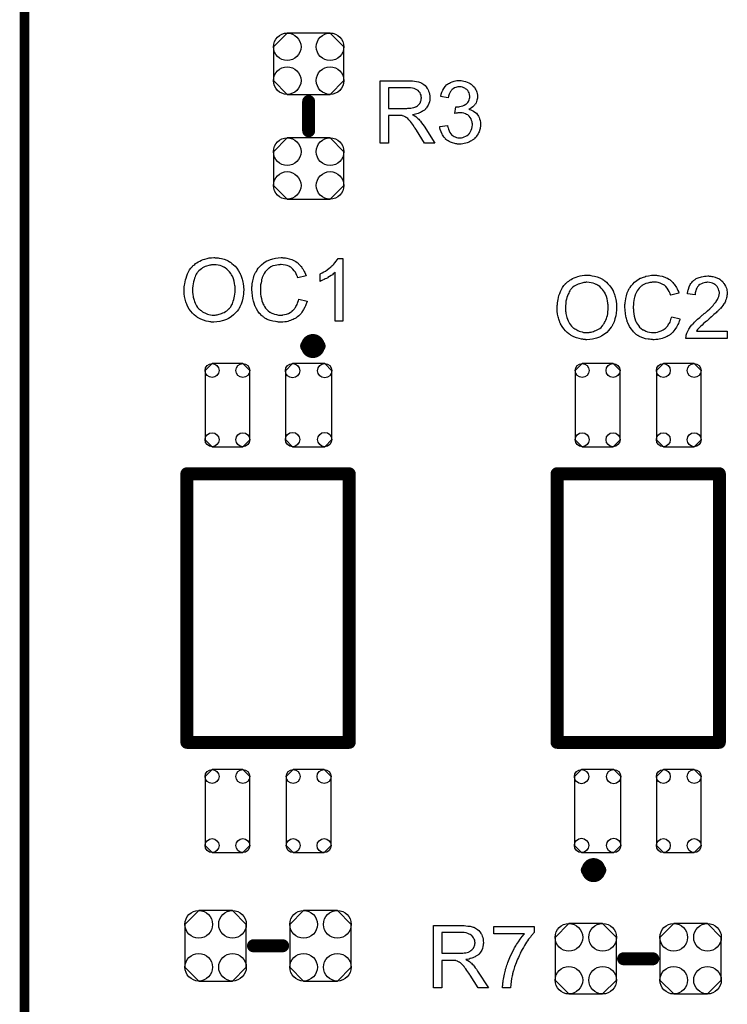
# Model space of a CAD drawing. Extents: x -0.07 to 0.95, y -0.15 to 2.1.
# Tile 9 of 11: x -0.05 to 0.38, y 0.96 to 1.56. Entities that reach past the tile are written whole.
import ezdxf

# ---------------------------------------------------------------- set-up
doc = ezdxf.new("R2010")
doc.units = 0
doc.layers.get('0').update_dxf_attribs({"linetype": 'CONTINUOUS'})
for name, color, linetype in [('gko', 6, 'CONTINUOUS'), ('gto', 2, 'CONTINUOUS'), ('gts', 1, 'CONTINUOUS')]:
    doc.layers.add(name, color=color, linetype=linetype)

# ---------------------------------------------------------------- blocks, each defined once
blk = doc.blocks.new('D79')
at = {"const_width": 0.00395}
blk.add_lwpolyline([(-0.001975, 0, 1), (0.001975, 0, 1)], format="xyb", close=True, dxfattribs=at)
blk = doc.blocks.new('D13')
at = {"const_width": 0.004}
blk.add_lwpolyline([(-0.002, 0, 1), (0.002, 0, 1)], format="xyb", close=True, dxfattribs=at)
blk = doc.blocks.new('D82')
blk.add_lwpolyline([(-0.0189, 0.0132), (-0.0189, -0.0132), (-0.0104, -0.0217), (0.0104, -0.0217), (0.0189, -0.0132), (0.0189, 0.0132), (0.0104, 0.0217), (-0.0104, 0.0217)], close=True)
for centre in [(-0.0104, 0.0132), (0.0104, 0.0132), (-0.0104, -0.0132), (0.0104, -0.0132)]:
    blk.add_circle(centre, 0.0085)
blk = doc.blocks.new('D84')
blk.add_lwpolyline([(-0.0132, -0.0189), (0.0132, -0.0189), (0.0217, -0.0104), (0.0217, 0.0104), (0.0132, 0.0189), (-0.0132, 0.0189), (-0.0217, 0.0104), (-0.0217, -0.0104)], close=True)
for centre in [(-0.0132, 0.0104), (0.0132, 0.0104), (-0.0132, -0.0104), (0.0132, -0.0104)]:
    blk.add_circle(centre, 0.0085)
blk = doc.blocks.new('D87')
blk.add_lwpolyline([(0.0138, -0.0213), (0.0138, 0.0213), (0.0095, 0.0256), (-0.0095, 0.0256), (-0.0138, 0.0213), (-0.0138, -0.0213), (-0.0095, -0.0256), (0.0095, -0.0256)], close=True)
for centre in [(-0.0095, 0.0213), (0.0095, 0.0213), (-0.0095, -0.0213), (0.0095, -0.0213)]:
    blk.add_circle(centre, 0.0043)
blk = doc.blocks.new('D88')
blk.add_lwpolyline([(0.0143, -0.0212), (0.0143, 0.0212), (0.0099, 0.0256), (-0.0099, 0.0256), (-0.0143, 0.0212), (-0.0143, -0.0212), (-0.0099, -0.0256), (0.0099, -0.0256)], close=True)
for centre in [(-0.0099, 0.0212), (0.0099, 0.0212), (-0.0099, -0.0212), (0.0099, -0.0212)]:
    blk.add_circle(centre, 0.0044)

msp = doc.modelspace()

# ---------------------------------------------------------------- linework, layer by layer
at = {"layer": 'gko', "color": 6, "const_width": 0.006}
msp.add_lwpolyline([(-0.05, -0.15), (-0.05, 2.01)], dxfattribs=at)
at = {"layer": 'gto', "color": 2}
for points in [[(0.1873, 1.5257), (0.1878, 1.5257), (0.1889, 1.5257), (0.1902, 1.5255), (0.1915, 1.5254), (0.1927, 1.5251), (0.1933, 1.5249), (0.1938, 1.5247), (0.1939, 1.5247), (0.1939, 1.5247), (0.1943, 1.5245), (0.1948, 1.5243), (0.1954, 1.5239), (0.196, 1.5234), (0.1968, 1.5228), (0.1974, 1.522), (0.1981, 1.5211), (0.1981, 1.521), (0.1981, 1.521), (0.1984, 1.5206), (0.1986, 1.5201), (0.1989, 1.5194), (0.1992, 1.5185), (0.1995, 1.5175), (0.1996, 1.5165), (0.1997, 1.5153), (0.1997, 1.5153), (0.1997, 1.5151), (0.1997, 1.5149), (0.1996, 1.5146), (0.1996, 1.5143), (0.1996, 1.5139), (0.1994, 1.5129), (0.199, 1.5118), (0.1986, 1.5107), (0.1979, 1.5095), (0.1975, 1.5089), (0.197, 1.5084), (0.197, 1.5083), (0.1969, 1.5083), (0.1968, 1.5081), (0.1965, 1.5079), (0.1963, 1.5077), (0.1959, 1.5075), (0.1955, 1.5072), (0.195, 1.5069), (0.1945, 1.5066), (0.1939, 1.5063), (0.1932, 1.506), (0.1925, 1.5057), (0.1917, 1.5055), (0.1908, 1.5052), (0.1899, 1.505), (0.1889, 1.5049), (0.189, 1.5048), (0.1892, 1.5047), (0.1895, 1.5045), (0.19, 1.5043), (0.191, 1.5037), (0.1915, 1.5033), (0.1919, 1.5029), (0.192, 1.5028), (0.1923, 1.5025), (0.1928, 1.5021), (0.1933, 1.5015), (0.1939, 1.5008), (0.1946, 1.4999), (0.1954, 1.4989), (0.1961, 1.4978), (0.2027, 1.4874), (0.1964, 1.4874), (0.1914, 1.4954), (0.1914, 1.4954), (0.1913, 1.4956), (0.1912, 1.4957), (0.191, 1.4959), (0.1906, 1.4966), (0.1901, 1.4973), (0.1895, 1.4982), (0.1889, 1.4991), (0.1883, 1.4999), (0.1877, 1.5007), (0.1877, 1.5007), (0.1875, 1.5009), (0.1872, 1.5013), (0.1868, 1.5017), (0.186, 1.5025), (0.1855, 1.5029), (0.1851, 1.5032), (0.185, 1.5033), (0.1849, 1.5033), (0.1847, 1.5034), (0.1844, 1.5036), (0.184, 1.5038), (0.1837, 1.5039), (0.1828, 1.5042), (0.1827, 1.5042), (0.1826, 1.5043), (0.1824, 1.5043), (0.1821, 1.5043), (0.1817, 1.5044), (0.1813, 1.5044), (0.1807, 1.5044), (0.1741, 1.5044), (0.1741, 1.4874), (0.169, 1.4874), (0.169, 1.5258), (0.1868, 1.5258), (0.1873, 1.5257)], [(0.219, 1.5259), (0.2197, 1.5258), (0.2206, 1.5256), (0.2216, 1.5254), (0.2226, 1.525), (0.2236, 1.5246), (0.2236, 1.5246), (0.2237, 1.5245), (0.224, 1.5244), (0.2245, 1.524), (0.2251, 1.5236), (0.2257, 1.5231), (0.2264, 1.5225), (0.2271, 1.5218), (0.2276, 1.5209), (0.2277, 1.5208), (0.2278, 1.5205), (0.2281, 1.52), (0.2283, 1.5194), (0.2286, 1.5187), (0.2288, 1.5179), (0.229, 1.5169), (0.2291, 1.516), (0.2291, 1.5159), (0.2291, 1.5155), (0.229, 1.5151), (0.2289, 1.5145), (0.2287, 1.5138), (0.2284, 1.513), (0.2281, 1.5122), (0.2277, 1.5114), (0.2276, 1.5113), (0.2274, 1.5111), (0.2271, 1.5107), (0.2267, 1.5103), (0.2261, 1.5098), (0.2254, 1.5092), (0.2247, 1.5087), (0.2237, 1.5082), (0.2238, 1.5082), (0.2239, 1.5082), (0.2241, 1.5081), (0.2243, 1.508), (0.2249, 1.5078), (0.2257, 1.5075), (0.2266, 1.507), (0.2274, 1.5065), (0.2283, 1.5058), (0.2291, 1.5049), (0.2291, 1.5048), (0.2293, 1.5045), (0.2297, 1.5039), (0.23, 1.5032), (0.2303, 1.5023), (0.2307, 1.5013), (0.2309, 1.5001), (0.2309, 1.4987), (0.2309, 1.4987), (0.2309, 1.4985), (0.2309, 1.4982), (0.2309, 1.4979), (0.2308, 1.4974), (0.2307, 1.4969), (0.2306, 1.4964), (0.2305, 1.4958), (0.2301, 1.4944), (0.2297, 1.4937), (0.2294, 1.4931), (0.2289, 1.4923), (0.2284, 1.4916), (0.2279, 1.4909), (0.2272, 1.4902), (0.2272, 1.4902), (0.2271, 1.4901), (0.2268, 1.4899), (0.2266, 1.4897), (0.2262, 1.4894), (0.2258, 1.4891), (0.2253, 1.4888), (0.2247, 1.4885), (0.2241, 1.4882), (0.2233, 1.4878), (0.2226, 1.4876), (0.2218, 1.4873), (0.2209, 1.4871), (0.22, 1.4869), (0.219, 1.4868), (0.218, 1.4867), (0.2175, 1.4867), (0.2171, 1.4868), (0.2167, 1.4868), (0.2162, 1.4869), (0.2156, 1.487), (0.215, 1.4871), (0.2137, 1.4875), (0.2123, 1.488), (0.2116, 1.4883), (0.2109, 1.4887), (0.2102, 1.4892), (0.2096, 1.4897), (0.2095, 1.4898), (0.2094, 1.4899), (0.2092, 1.4901), (0.2091, 1.4903), (0.2088, 1.4906), (0.2085, 1.4909), (0.2082, 1.4913), (0.2079, 1.4918), (0.2075, 1.4924), (0.2072, 1.4929), (0.2066, 1.4943), (0.2061, 1.4958), (0.2059, 1.4967), (0.2058, 1.4976), (0.2105, 1.4982), (0.2105, 1.4981), (0.2106, 1.498), (0.2106, 1.4978), (0.2107, 1.4975), (0.2107, 1.4972), (0.2109, 1.4968), (0.2111, 1.4959), (0.2115, 1.4949), (0.212, 1.494), (0.2126, 1.4931), (0.2132, 1.4923), (0.2134, 1.4923), (0.2136, 1.4921), (0.214, 1.4918), (0.2146, 1.4915), (0.2152, 1.4912), (0.2161, 1.4909), (0.217, 1.4907), (0.218, 1.4906), (0.2183, 1.4906), (0.2186, 1.4907), (0.2192, 1.4907), (0.22, 1.4909), (0.2208, 1.4912), (0.2218, 1.4916), (0.2227, 1.4921), (0.2236, 1.4929), (0.2237, 1.493), (0.224, 1.4933), (0.2243, 1.4938), (0.2248, 1.4945), (0.2252, 1.4953), (0.2256, 1.4963), (0.2258, 1.4974), (0.2259, 1.4986), (0.2259, 1.4987), (0.2259, 1.4988), (0.2259, 1.4989), (0.2259, 1.4992), (0.2258, 1.4998), (0.2257, 1.5005), (0.2254, 1.5014), (0.2251, 1.5023), (0.2245, 1.5032), (0.2238, 1.504), (0.2237, 1.5041), (0.2234, 1.5043), (0.223, 1.5047), (0.2223, 1.505), (0.2216, 1.5054), (0.2206, 1.5058), (0.2196, 1.506), (0.2184, 1.5061), (0.2179, 1.5061), (0.2175, 1.506), (0.217, 1.506), (0.2165, 1.5059), (0.2158, 1.5058), (0.2151, 1.5056), (0.2156, 1.5098), (0.2159, 1.5098), (0.2161, 1.5097), (0.2168, 1.5097), (0.2175, 1.5098), (0.2182, 1.5099), (0.219, 1.5101), (0.22, 1.5104), (0.2208, 1.5108), (0.2218, 1.5113), (0.2218, 1.5113), (0.2219, 1.5113), (0.2222, 1.5115), (0.2226, 1.5119), (0.223, 1.5124), (0.2235, 1.5131), (0.2238, 1.514), (0.2241, 1.5149), (0.2242, 1.5155), (0.2242, 1.5161), (0.2242, 1.5161), (0.2242, 1.5162), (0.2242, 1.5165), (0.2241, 1.517), (0.224, 1.5176), (0.2238, 1.5183), (0.2235, 1.519), (0.2231, 1.5197), (0.2225, 1.5204), (0.2224, 1.5204), (0.2221, 1.5206), (0.2217, 1.5209), (0.2212, 1.5213), (0.2206, 1.5215), (0.2198, 1.5218), (0.2189, 1.522), (0.2179, 1.5221), (0.2175, 1.5221), (0.217, 1.522), (0.2163, 1.5219), (0.2156, 1.5216), (0.2148, 1.5214), (0.2141, 1.5209), (0.2134, 1.5204), (0.2133, 1.5203), (0.2131, 1.52), (0.2127, 1.5196), (0.2124, 1.5191), (0.212, 1.5184), (0.2116, 1.5175), (0.2112, 1.5164), (0.211, 1.5152), (0.2063, 1.516), (0.2063, 1.5161), (0.2064, 1.5163), (0.2064, 1.5165), (0.2065, 1.5168), (0.2066, 1.5172), (0.2067, 1.5176), (0.2071, 1.5187), (0.2076, 1.5199), (0.2083, 1.5211), (0.2091, 1.5223), (0.2102, 1.5234), (0.2102, 1.5234), (0.2104, 1.5235), (0.2105, 1.5236), (0.2107, 1.5237), (0.211, 1.524), (0.2114, 1.5242), (0.2118, 1.5244), (0.2123, 1.5247), (0.2134, 1.5251), (0.2147, 1.5256), (0.2162, 1.5259), (0.217, 1.526), (0.2183, 1.526), (0.219, 1.5259)], [(0.1862, 1.5215), (0.1741, 1.5215), (0.1741, 1.5088), (0.1855, 1.5088), (0.1862, 1.5089), (0.187, 1.5089), (0.1879, 1.509), (0.1888, 1.5091), (0.1897, 1.5093), (0.1904, 1.5095), (0.1905, 1.5095), (0.1908, 1.5097), (0.1911, 1.5098), (0.1915, 1.51), (0.192, 1.5104), (0.1925, 1.5108), (0.193, 1.5113), (0.1934, 1.5118), (0.1935, 1.5119), (0.1936, 1.5121), (0.1938, 1.5124), (0.194, 1.5129), (0.1941, 1.5134), (0.1943, 1.5139), (0.1944, 1.5146), (0.1945, 1.5153), (0.1945, 1.5153), (0.1945, 1.5154), (0.1944, 1.5157), (0.1944, 1.5162), (0.1943, 1.5169), (0.194, 1.5175), (0.1936, 1.5183), (0.1931, 1.519), (0.1925, 1.5198), (0.1924, 1.5198), (0.1921, 1.52), (0.1917, 1.5203), (0.1909, 1.5206), (0.1901, 1.521), (0.189, 1.5213), (0.1877, 1.5215), (0.1862, 1.5215)], [(0.0675, 1.4168), (0.068, 1.4168), (0.0685, 1.4168), (0.0692, 1.4167), (0.0698, 1.4166), (0.0713, 1.4163), (0.073, 1.4158), (0.0746, 1.4152), (0.0754, 1.4148), (0.0762, 1.4143), (0.0763, 1.4143), (0.0764, 1.4142), (0.0766, 1.4141), (0.077, 1.4139), (0.0773, 1.4136), (0.0777, 1.4133), (0.0787, 1.4125), (0.0797, 1.4115), (0.0808, 1.4103), (0.0818, 1.4088), (0.0827, 1.4072), (0.0827, 1.4072), (0.0828, 1.407), (0.0829, 1.4068), (0.0831, 1.4064), (0.0833, 1.406), (0.0834, 1.4055), (0.0837, 1.4049), (0.0839, 1.4042), (0.0841, 1.4035), (0.0843, 1.4027), (0.0845, 1.4018), (0.0847, 1.401), (0.0849, 1.399), (0.085, 1.3969), (0.085, 1.3968), (0.085, 1.3966), (0.085, 1.3963), (0.0849, 1.3959), (0.0849, 1.3954), (0.0849, 1.3948), (0.0848, 1.3941), (0.0847, 1.3934), (0.0844, 1.3918), (0.084, 1.39), (0.0834, 1.3882), (0.0831, 1.3874), (0.0826, 1.3865), (0.0826, 1.3864), (0.0825, 1.3862), (0.0824, 1.386), (0.0822, 1.3857), (0.0819, 1.3853), (0.0817, 1.3849), (0.0809, 1.3839), (0.0799, 1.3828), (0.0788, 1.3816), (0.0775, 1.3805), (0.076, 1.3795), (0.0759, 1.3795), (0.0758, 1.3794), (0.0755, 1.3793), (0.0752, 1.3791), (0.0748, 1.3789), (0.0743, 1.3788), (0.0738, 1.3785), (0.0732, 1.3783), (0.0725, 1.3781), (0.0718, 1.3779), (0.0702, 1.3775), (0.0685, 1.3773), (0.0666, 1.3771), (0.0661, 1.3771), (0.0657, 1.3772), (0.0652, 1.3772), (0.0647, 1.3773), (0.0641, 1.3774), (0.0634, 1.3775), (0.0619, 1.3778), (0.0602, 1.3783), (0.0586, 1.3789), (0.0577, 1.3793), (0.0569, 1.3798), (0.0569, 1.3798), (0.0567, 1.3799), (0.0565, 1.38), (0.0562, 1.3803), (0.0559, 1.3805), (0.0555, 1.3808), (0.0545, 1.3816), (0.0535, 1.3826), (0.0524, 1.3839), (0.0514, 1.3852), (0.0504, 1.3869), (0.0504, 1.3869), (0.0503, 1.3871), (0.0502, 1.3873), (0.0501, 1.3876), (0.0499, 1.3881), (0.0498, 1.3886), (0.0495, 1.3891), (0.0494, 1.3897), (0.0491, 1.3905), (0.0489, 1.3912), (0.0486, 1.3929), (0.0484, 1.3946), (0.0483, 1.3965), (0.0483, 1.3965), (0.0483, 1.3966), (0.0483, 1.3969), (0.0483, 1.3974), (0.0483, 1.3981), (0.0484, 1.3988), (0.0485, 1.3998), (0.0487, 1.4008), (0.0489, 1.402), (0.0491, 1.4031), (0.0495, 1.4043), (0.0499, 1.4056), (0.0504, 1.4068), (0.051, 1.4081), (0.0517, 1.4093), (0.0525, 1.4104), (0.0534, 1.4114), (0.0534, 1.4115), (0.0536, 1.4117), (0.0539, 1.4119), (0.0543, 1.4123), (0.0548, 1.4127), (0.0554, 1.4132), (0.0561, 1.4137), (0.057, 1.4142), (0.0579, 1.4147), (0.0589, 1.4152), (0.06, 1.4156), (0.0611, 1.416), (0.0624, 1.4164), (0.0637, 1.4167), (0.0651, 1.4168), (0.0666, 1.4169), (0.0671, 1.4169), (0.0675, 1.4168)], [(0.1091, 1.4168), (0.1096, 1.4168), (0.1102, 1.4167), (0.1108, 1.4167), (0.1115, 1.4165), (0.113, 1.4162), (0.1147, 1.4157), (0.1155, 1.4153), (0.1163, 1.4149), (0.1171, 1.4144), (0.1179, 1.4139), (0.1179, 1.4139), (0.118, 1.4138), (0.1182, 1.4137), (0.1185, 1.4134), (0.1188, 1.4131), (0.1192, 1.4127), (0.1196, 1.4123), (0.12, 1.4118), (0.1205, 1.4113), (0.1209, 1.4106), (0.1214, 1.4099), (0.1219, 1.4092), (0.1222, 1.4084), (0.1227, 1.4076), (0.123, 1.4067), (0.1234, 1.4057), (0.1184, 1.4045), (0.1184, 1.4046), (0.1183, 1.4047), (0.1182, 1.4049), (0.1181, 1.4052), (0.118, 1.4055), (0.1178, 1.4059), (0.1174, 1.4068), (0.1168, 1.4078), (0.1161, 1.4088), (0.1153, 1.4098), (0.1144, 1.4106), (0.1143, 1.4107), (0.114, 1.4109), (0.1134, 1.4112), (0.1127, 1.4116), (0.1118, 1.4119), (0.1107, 1.4123), (0.1094, 1.4125), (0.108, 1.4126), (0.1076, 1.4126), (0.1073, 1.4125), (0.1069, 1.4125), (0.1065, 1.4124), (0.1054, 1.4123), (0.1043, 1.4121), (0.103, 1.4117), (0.1018, 1.4111), (0.1006, 1.4104), (0.1005, 1.4104), (0.1005, 1.4103), (0.1001, 1.41), (0.0996, 1.4096), (0.099, 1.4089), (0.0983, 1.4081), (0.0976, 1.4071), (0.097, 1.4059), (0.0964, 1.4047), (0.0964, 1.4046), (0.0964, 1.4045), (0.0963, 1.4043), (0.0963, 1.4041), (0.0962, 1.4037), (0.096, 1.4033), (0.0959, 1.4024), (0.0957, 1.4013), (0.0954, 1.4001), (0.0953, 1.3987), (0.0953, 1.3973), (0.0953, 1.3972), (0.0953, 1.3971), (0.0953, 1.3968), (0.0953, 1.3965), (0.0953, 1.3961), (0.0953, 1.3956), (0.0954, 1.395), (0.0954, 1.3944), (0.0956, 1.3931), (0.0959, 1.3916), (0.0962, 1.3902), (0.0967, 1.3887), (0.0967, 1.3887), (0.0967, 1.3886), (0.0968, 1.3884), (0.0969, 1.3881), (0.0973, 1.3875), (0.0978, 1.3867), (0.0984, 1.3858), (0.0992, 1.3849), (0.1, 1.384), (0.1011, 1.3832), (0.1011, 1.3832), (0.1013, 1.3832), (0.1014, 1.3831), (0.1016, 1.383), (0.1019, 1.3829), (0.1023, 1.3827), (0.103, 1.3824), (0.104, 1.382), (0.1051, 1.3818), (0.1064, 1.3815), (0.1076, 1.3815), (0.108, 1.3815), (0.1084, 1.3815), (0.1088, 1.3815), (0.1091, 1.3816), (0.1101, 1.3818), (0.1113, 1.3821), (0.1125, 1.3825), (0.1137, 1.3831), (0.1143, 1.3835), (0.1149, 1.3839), (0.1149, 1.384), (0.115, 1.384), (0.1151, 1.3842), (0.1154, 1.3844), (0.1156, 1.3846), (0.1159, 1.385), (0.1162, 1.3853), (0.1165, 1.3857), (0.1168, 1.3862), (0.1172, 1.3868), (0.1175, 1.3874), (0.1179, 1.388), (0.1181, 1.3887), (0.1184, 1.3895), (0.1187, 1.3904), (0.1189, 1.3912), (0.124, 1.39), (0.124, 1.3899), (0.124, 1.3897), (0.1239, 1.3894), (0.1237, 1.3889), (0.1235, 1.3884), (0.1233, 1.3878), (0.123, 1.3871), (0.1227, 1.3864), (0.1219, 1.3849), (0.1209, 1.3833), (0.1203, 1.3825), (0.1197, 1.3818), (0.119, 1.3811), (0.1182, 1.3804), (0.1182, 1.3804), (0.1181, 1.3803), (0.1178, 1.3801), (0.1175, 1.3799), (0.1171, 1.3796), (0.1166, 1.3794), (0.116, 1.3791), (0.1154, 1.3788), (0.1147, 1.3785), (0.1139, 1.3782), (0.1131, 1.3779), (0.1122, 1.3776), (0.1113, 1.3774), (0.1103, 1.3773), (0.1092, 1.3772), (0.1081, 1.3771), (0.1075, 1.3771), (0.107, 1.3772), (0.1065, 1.3772), (0.1059, 1.3773), (0.1053, 1.3774), (0.1045, 1.3775), (0.1029, 1.3778), (0.1012, 1.3782), (0.0995, 1.3788), (0.0988, 1.3792), (0.098, 1.3796), (0.0979, 1.3797), (0.0978, 1.3798), (0.0976, 1.3799), (0.0974, 1.3801), (0.097, 1.3804), (0.0967, 1.3807), (0.0962, 1.3811), (0.0958, 1.3815), (0.0953, 1.382), (0.0948, 1.3825), (0.0938, 1.3838), (0.0929, 1.3853), (0.092, 1.387), (0.092, 1.387), (0.0919, 1.3872), (0.0919, 1.3875), (0.0917, 1.3878), (0.0916, 1.3882), (0.0914, 1.3888), (0.0912, 1.3894), (0.091, 1.3901), (0.0909, 1.3908), (0.0907, 1.3916), (0.0904, 1.3934), (0.0902, 1.3953), (0.09, 1.3973), (0.09, 1.3973), (0.09, 1.3976), (0.09, 1.3979), (0.0901, 1.3983), (0.0901, 1.3988), (0.0902, 1.3994), (0.0902, 1.4001), (0.0903, 1.4008), (0.0906, 1.4025), (0.091, 1.4042), (0.0915, 1.406), (0.0923, 1.4077), (0.0924, 1.4078), (0.0924, 1.4079), (0.0925, 1.4082), (0.0928, 1.4084), (0.093, 1.4088), (0.0933, 1.4093), (0.094, 1.4103), (0.0949, 1.4114), (0.096, 1.4125), (0.0973, 1.4136), (0.0988, 1.4146), (0.0989, 1.4146), (0.099, 1.4147), (0.0993, 1.4148), (0.0995, 1.4149), (0.1, 1.4151), (0.1004, 1.4153), (0.101, 1.4155), (0.1016, 1.4157), (0.1023, 1.4159), (0.103, 1.4162), (0.1045, 1.4165), (0.1063, 1.4168), (0.1081, 1.4169), (0.1087, 1.4169), (0.1091, 1.4168)], [(0.1461, 1.3778), (0.1414, 1.3778), (0.1414, 1.4078), (0.1413, 1.4078), (0.1411, 1.4076), (0.1407, 1.4072), (0.1402, 1.4068), (0.1396, 1.4063), (0.1388, 1.4058), (0.1379, 1.4052), (0.1369, 1.4046), (0.1368, 1.4046), (0.1368, 1.4045), (0.1364, 1.4043), (0.1359, 1.404), (0.1352, 1.4037), (0.1345, 1.4033), (0.1336, 1.4029), (0.1328, 1.4025), (0.132, 1.4022), (0.132, 1.4067), (0.132, 1.4067), (0.1321, 1.4068), (0.1323, 1.4069), (0.1326, 1.4071), (0.133, 1.4072), (0.1333, 1.4074), (0.1343, 1.408), (0.1354, 1.4086), (0.1365, 1.4094), (0.1377, 1.4103), (0.1388, 1.4112), (0.1389, 1.4113), (0.1389, 1.4113), (0.1391, 1.4115), (0.1393, 1.4117), (0.1398, 1.4122), (0.1405, 1.4129), (0.1412, 1.4137), (0.1419, 1.4146), (0.1425, 1.4154), (0.1431, 1.4164), (0.1461, 1.4164), (0.1461, 1.3778)], [(0.0666, 1.4125), (0.0661, 1.4125), (0.0657, 1.4124), (0.0652, 1.4124), (0.0647, 1.4123), (0.0641, 1.4122), (0.0635, 1.4121), (0.062, 1.4116), (0.0612, 1.4113), (0.0605, 1.4109), (0.0596, 1.4105), (0.0589, 1.41), (0.0581, 1.4094), (0.0574, 1.4088), (0.0573, 1.4087), (0.0572, 1.4086), (0.057, 1.4084), (0.0567, 1.4081), (0.0565, 1.4077), (0.0561, 1.4072), (0.0558, 1.4066), (0.0554, 1.4058), (0.0551, 1.4051), (0.0547, 1.4041), (0.0544, 1.4031), (0.0541, 1.402), (0.0538, 1.4008), (0.0536, 1.3994), (0.0535, 1.398), (0.0535, 1.3964), (0.0535, 1.3963), (0.0535, 1.3961), (0.0535, 1.3957), (0.0535, 1.3952), (0.0536, 1.3947), (0.0537, 1.394), (0.0538, 1.3932), (0.0539, 1.3925), (0.0544, 1.3907), (0.0547, 1.3898), (0.055, 1.3889), (0.0555, 1.388), (0.056, 1.3871), (0.0565, 1.3862), (0.0572, 1.3855), (0.0572, 1.3854), (0.0574, 1.3853), (0.0576, 1.3851), (0.0579, 1.3849), (0.0582, 1.3845), (0.0587, 1.3842), (0.0592, 1.3839), (0.0597, 1.3835), (0.0604, 1.3831), (0.0611, 1.3828), (0.0619, 1.3824), (0.0627, 1.3821), (0.0636, 1.3819), (0.0645, 1.3816), (0.0655, 1.3815), (0.0666, 1.3815), (0.0669, 1.3815), (0.0671, 1.3815), (0.0675, 1.3815), (0.068, 1.3816), (0.0686, 1.3817), (0.0692, 1.3818), (0.0699, 1.382), (0.0707, 1.3822), (0.0714, 1.3825), (0.0722, 1.3828), (0.073, 1.3831), (0.0738, 1.3836), (0.0746, 1.3841), (0.0753, 1.3847), (0.0761, 1.3855), (0.0761, 1.3855), (0.0762, 1.3856), (0.0764, 1.3859), (0.0767, 1.3862), (0.077, 1.3866), (0.0772, 1.3871), (0.0776, 1.3877), (0.078, 1.3884), (0.0783, 1.3892), (0.0786, 1.3901), (0.0789, 1.391), (0.0792, 1.392), (0.0794, 1.3931), (0.0796, 1.3944), (0.0797, 1.3956), (0.0798, 1.397), (0.0798, 1.397), (0.0798, 1.3972), (0.0798, 1.3974), (0.0798, 1.3977), (0.0797, 1.3981), (0.0797, 1.3986), (0.0797, 1.3991), (0.0796, 1.3997), (0.0794, 1.401), (0.0791, 1.4023), (0.0787, 1.4038), (0.0782, 1.4051), (0.0782, 1.4052), (0.0781, 1.4053), (0.078, 1.4054), (0.0779, 1.4057), (0.0775, 1.4063), (0.077, 1.4071), (0.0763, 1.408), (0.0755, 1.4089), (0.0746, 1.4098), (0.0735, 1.4106), (0.0735, 1.4106), (0.0734, 1.4107), (0.0732, 1.4107), (0.073, 1.4109), (0.0727, 1.411), (0.0723, 1.4112), (0.0715, 1.4116), (0.0705, 1.4119), (0.0693, 1.4122), (0.068, 1.4124), (0.0666, 1.4125)], [(0.2973, 1.406), (0.2978, 1.406), (0.2983, 1.406), (0.2989, 1.4059), (0.2996, 1.4057), (0.301, 1.4055), (0.3027, 1.405), (0.3043, 1.4044), (0.3051, 1.404), (0.306, 1.4035), (0.306, 1.4035), (0.3061, 1.4034), (0.3064, 1.4032), (0.3067, 1.4031), (0.307, 1.4028), (0.3075, 1.4025), (0.3084, 1.4017), (0.3094, 1.4007), (0.3105, 1.3995), (0.3116, 1.398), (0.3125, 1.3964), (0.3125, 1.3964), (0.3126, 1.3962), (0.3127, 1.396), (0.3128, 1.3956), (0.313, 1.3952), (0.3132, 1.3947), (0.3134, 1.3941), (0.3136, 1.3934), (0.3138, 1.3927), (0.314, 1.3919), (0.3142, 1.391), (0.3144, 1.3901), (0.3146, 1.3882), (0.3147, 1.3861), (0.3147, 1.386), (0.3147, 1.3858), (0.3147, 1.3855), (0.3147, 1.3851), (0.3147, 1.3846), (0.3146, 1.384), (0.3145, 1.3833), (0.3145, 1.3826), (0.3142, 1.381), (0.3137, 1.3792), (0.3131, 1.3774), (0.3128, 1.3765), (0.3124, 1.3757), (0.3124, 1.3756), (0.3122, 1.3754), (0.3121, 1.3752), (0.3119, 1.3749), (0.3117, 1.3745), (0.3114, 1.3741), (0.3106, 1.373), (0.3097, 1.3719), (0.3086, 1.3708), (0.3072, 1.3697), (0.3057, 1.3687), (0.3056, 1.3687), (0.3055, 1.3686), (0.3052, 1.3684), (0.3049, 1.3683), (0.3045, 1.3681), (0.3041, 1.3679), (0.3035, 1.3677), (0.3029, 1.3675), (0.3023, 1.3673), (0.3015, 1.3671), (0.2999, 1.3667), (0.2982, 1.3664), (0.2964, 1.3663), (0.2958, 1.3663), (0.2955, 1.3664), (0.295, 1.3664), (0.2944, 1.3665), (0.2938, 1.3666), (0.2931, 1.3667), (0.2916, 1.367), (0.29, 1.3674), (0.2883, 1.3681), (0.2875, 1.3685), (0.2867, 1.3689), (0.2866, 1.369), (0.2865, 1.3691), (0.2863, 1.3692), (0.2859, 1.3694), (0.2856, 1.3697), (0.2852, 1.37), (0.2843, 1.3708), (0.2832, 1.3718), (0.2821, 1.373), (0.2811, 1.3744), (0.2802, 1.376), (0.2802, 1.3761), (0.2801, 1.3763), (0.2799, 1.3765), (0.2798, 1.3768), (0.2797, 1.3773), (0.2795, 1.3778), (0.2793, 1.3783), (0.2791, 1.3789), (0.2789, 1.3797), (0.2787, 1.3804), (0.2783, 1.382), (0.2781, 1.3838), (0.278, 1.3856), (0.278, 1.3857), (0.278, 1.3858), (0.278, 1.3861), (0.2781, 1.3866), (0.2781, 1.3873), (0.2782, 1.388), (0.2783, 1.389), (0.2784, 1.39), (0.2787, 1.3911), (0.2789, 1.3923), (0.2792, 1.3935), (0.2797, 1.3947), (0.2802, 1.396), (0.2807, 1.3972), (0.2814, 1.3985), (0.2822, 1.3996), (0.2831, 1.4006), (0.2832, 1.4007), (0.2833, 1.4009), (0.2837, 1.4011), (0.284, 1.4015), (0.2845, 1.4019), (0.2852, 1.4024), (0.2859, 1.4029), (0.2867, 1.4034), (0.2876, 1.4039), (0.2886, 1.4044), (0.2897, 1.4048), (0.2909, 1.4052), (0.2922, 1.4056), (0.2935, 1.4059), (0.2949, 1.406), (0.2964, 1.4061), (0.2969, 1.4061), (0.2973, 1.406)], [(0.2964, 1.4017), (0.2959, 1.4017), (0.2955, 1.4016), (0.295, 1.4016), (0.2945, 1.4015), (0.2939, 1.4014), (0.2932, 1.4012), (0.2918, 1.4008), (0.291, 1.4005), (0.2902, 1.4001), (0.2894, 1.3997), (0.2886, 1.3992), (0.2878, 1.3986), (0.2871, 1.398), (0.287, 1.3979), (0.2869, 1.3978), (0.2868, 1.3976), (0.2865, 1.3972), (0.2862, 1.3969), (0.2859, 1.3964), (0.2855, 1.3957), (0.2852, 1.395), (0.2848, 1.3943), (0.2844, 1.3933), (0.2841, 1.3923), (0.2838, 1.3912), (0.2835, 1.39), (0.2834, 1.3886), (0.2833, 1.3871), (0.2832, 1.3856), (0.2832, 1.3855), (0.2832, 1.3853), (0.2832, 1.3849), (0.2833, 1.3844), (0.2833, 1.3839), (0.2834, 1.3832), (0.2835, 1.3824), (0.2837, 1.3817), (0.2841, 1.3799), (0.2844, 1.379), (0.2848, 1.378), (0.2852, 1.3772), (0.2857, 1.3763), (0.2863, 1.3754), (0.2869, 1.3747), (0.287, 1.3746), (0.2871, 1.3745), (0.2873, 1.3743), (0.2876, 1.374), (0.288, 1.3737), (0.2884, 1.3734), (0.2889, 1.373), (0.2895, 1.3727), (0.2902, 1.3723), (0.2909, 1.3719), (0.2917, 1.3716), (0.2925, 1.3713), (0.2934, 1.3711), (0.2943, 1.3708), (0.2953, 1.3707), (0.2963, 1.3707), (0.2966, 1.3707), (0.2969, 1.3707), (0.2973, 1.3707), (0.2978, 1.3708), (0.2983, 1.3709), (0.299, 1.371), (0.2996, 1.3712), (0.3004, 1.3714), (0.3011, 1.3717), (0.302, 1.3719), (0.3028, 1.3723), (0.3035, 1.3728), (0.3043, 1.3733), (0.3051, 1.3739), (0.3058, 1.3747), (0.3059, 1.3747), (0.306, 1.3748), (0.3061, 1.3751), (0.3064, 1.3754), (0.3067, 1.3758), (0.307, 1.3763), (0.3073, 1.3769), (0.3077, 1.3776), (0.308, 1.3784), (0.3084, 1.3793), (0.3086, 1.3802), (0.309, 1.3812), (0.3092, 1.3823), (0.3094, 1.3835), (0.3095, 1.3848), (0.3095, 1.3861), (0.3095, 1.3862), (0.3095, 1.3864), (0.3095, 1.3866), (0.3095, 1.3869), (0.3095, 1.3873), (0.3095, 1.3878), (0.3094, 1.3883), (0.3093, 1.3889), (0.3091, 1.3902), (0.3089, 1.3915), (0.3085, 1.393), (0.3079, 1.3943), (0.3079, 1.3944), (0.3079, 1.3945), (0.3077, 1.3946), (0.3076, 1.3949), (0.3072, 1.3955), (0.3067, 1.3963), (0.3061, 1.3972), (0.3052, 1.3981), (0.3043, 1.399), (0.3033, 1.3997), (0.3032, 1.3997), (0.3031, 1.3999), (0.303, 1.3999), (0.3027, 1.4001), (0.3024, 1.4002), (0.3021, 1.4004), (0.3013, 1.4007), (0.3003, 1.4011), (0.2991, 1.4014), (0.2978, 1.4016), (0.2964, 1.4017)], [(0.3388, 1.406), (0.3393, 1.406), (0.3399, 1.4059), (0.3405, 1.4059), (0.3413, 1.4057), (0.3428, 1.4054), (0.3444, 1.4049), (0.3453, 1.4045), (0.346, 1.4041), (0.3468, 1.4036), (0.3476, 1.4031), (0.3477, 1.4031), (0.3478, 1.403), (0.348, 1.4029), (0.3483, 1.4026), (0.3485, 1.4023), (0.3489, 1.4019), (0.3493, 1.4015), (0.3498, 1.401), (0.3502, 1.4005), (0.3506, 1.3998), (0.3511, 1.3991), (0.3516, 1.3984), (0.352, 1.3976), (0.3524, 1.3967), (0.3528, 1.3959), (0.3531, 1.3949), (0.3481, 1.3937), (0.3481, 1.3938), (0.348, 1.3939), (0.3479, 1.3941), (0.3478, 1.3944), (0.3477, 1.3947), (0.3475, 1.3951), (0.3471, 1.396), (0.3465, 1.397), (0.3459, 1.398), (0.345, 1.399), (0.3442, 1.3998), (0.344, 1.3999), (0.3437, 1.4001), (0.3432, 1.4004), (0.3424, 1.4008), (0.3415, 1.4011), (0.3404, 1.4015), (0.3392, 1.4017), (0.3378, 1.4017), (0.3373, 1.4017), (0.3371, 1.4017), (0.3367, 1.4017), (0.3362, 1.4016), (0.3352, 1.4015), (0.334, 1.4012), (0.3328, 1.4009), (0.3315, 1.4003), (0.3303, 1.3996), (0.3303, 1.3996), (0.3302, 1.3995), (0.3298, 1.3992), (0.3293, 1.3987), (0.3287, 1.3981), (0.328, 1.3972), (0.3273, 1.3963), (0.3267, 1.3951), (0.3262, 1.3939), (0.3262, 1.3938), (0.3261, 1.3937), (0.3261, 1.3935), (0.326, 1.3933), (0.3259, 1.3929), (0.3258, 1.3925), (0.3256, 1.3916), (0.3254, 1.3905), (0.3252, 1.3893), (0.3251, 1.3879), (0.325, 1.3865), (0.325, 1.3864), (0.325, 1.3863), (0.325, 1.386), (0.325, 1.3856), (0.3251, 1.3853), (0.3251, 1.3848), (0.3251, 1.3842), (0.3252, 1.3836), (0.3253, 1.3823), (0.3256, 1.3808), (0.326, 1.3794), (0.3264, 1.3779), (0.3264, 1.3779), (0.3265, 1.3778), (0.3266, 1.3776), (0.3267, 1.3773), (0.327, 1.3767), (0.3275, 1.3759), (0.3281, 1.375), (0.3289, 1.374), (0.3298, 1.3732), (0.3308, 1.3724), (0.3309, 1.3724), (0.331, 1.3724), (0.3312, 1.3723), (0.3314, 1.3722), (0.3317, 1.3721), (0.332, 1.3719), (0.3328, 1.3716), (0.3338, 1.3712), (0.3349, 1.3709), (0.3361, 1.3707), (0.3374, 1.3707), (0.3378, 1.3707), (0.3381, 1.3707), (0.3385, 1.3707), (0.3389, 1.3708), (0.3399, 1.371), (0.341, 1.3713), (0.3422, 1.3717), (0.3434, 1.3723), (0.344, 1.3727), (0.3446, 1.3731), (0.3447, 1.3732), (0.3447, 1.3732), (0.3449, 1.3734), (0.3451, 1.3735), (0.3453, 1.3738), (0.3456, 1.3742), (0.3459, 1.3745), (0.3462, 1.3749), (0.3465, 1.3754), (0.3469, 1.376), (0.3473, 1.3765), (0.3476, 1.3772), (0.3479, 1.3779), (0.3482, 1.3787), (0.3484, 1.3795), (0.3487, 1.3804), (0.3538, 1.3792), (0.3538, 1.3791), (0.3537, 1.3789), (0.3536, 1.3785), (0.3534, 1.3781), (0.3533, 1.3776), (0.353, 1.377), (0.3528, 1.3763), (0.3524, 1.3756), (0.3516, 1.374), (0.3506, 1.3725), (0.35, 1.3717), (0.3494, 1.3709), (0.3488, 1.3703), (0.348, 1.3696), (0.3479, 1.3696), (0.3478, 1.3694), (0.3475, 1.3693), (0.3473, 1.3691), (0.3468, 1.3688), (0.3464, 1.3686), (0.3458, 1.3683), (0.3452, 1.368), (0.3444, 1.3677), (0.3437, 1.3674), (0.3428, 1.3671), (0.3419, 1.3668), (0.341, 1.3666), (0.34, 1.3665), (0.3389, 1.3664), (0.3378, 1.3663), (0.3372, 1.3663), (0.3368, 1.3664), (0.3363, 1.3664), (0.3357, 1.3664), (0.335, 1.3666), (0.3342, 1.3667), (0.3326, 1.3669), (0.3309, 1.3674), (0.3293, 1.368), (0.3285, 1.3684), (0.3277, 1.3688), (0.3277, 1.3689), (0.3276, 1.3689), (0.3273, 1.3691), (0.3271, 1.3693), (0.3268, 1.3696), (0.3264, 1.3699), (0.326, 1.3703), (0.3255, 1.3707), (0.3251, 1.3712), (0.3246, 1.3717), (0.3236, 1.373), (0.3226, 1.3745), (0.3218, 1.3762), (0.3218, 1.3762), (0.3217, 1.3764), (0.3216, 1.3767), (0.3215, 1.377), (0.3213, 1.3774), (0.3212, 1.378), (0.321, 1.3786), (0.3208, 1.3793), (0.3206, 1.38), (0.3204, 1.3808), (0.3201, 1.3825), (0.3199, 1.3845), (0.3198, 1.3865), (0.3198, 1.3865), (0.3198, 1.3868), (0.3198, 1.3871), (0.3198, 1.3875), (0.3198, 1.388), (0.3199, 1.3886), (0.32, 1.3893), (0.3201, 1.39), (0.3203, 1.3916), (0.3207, 1.3934), (0.3213, 1.3952), (0.3221, 1.3969), (0.3221, 1.397), (0.3222, 1.3971), (0.3223, 1.3974), (0.3225, 1.3976), (0.3227, 1.398), (0.323, 1.3985), (0.3237, 1.3995), (0.3247, 1.4006), (0.3258, 1.4017), (0.3271, 1.4028), (0.3286, 1.4037), (0.3286, 1.4038), (0.3288, 1.4039), (0.329, 1.404), (0.3293, 1.4041), (0.3297, 1.4043), (0.3302, 1.4045), (0.3307, 1.4047), (0.3313, 1.4049), (0.332, 1.4051), (0.3327, 1.4054), (0.3343, 1.4057), (0.3361, 1.406), (0.3379, 1.4061), (0.3384, 1.4061), (0.3388, 1.406)], [(0.3717, 1.4055), (0.3722, 1.4055), (0.3727, 1.4054), (0.3733, 1.4053), (0.374, 1.4052), (0.3754, 1.4048), (0.3768, 1.4042), (0.3776, 1.4039), (0.3783, 1.4035), (0.379, 1.403), (0.3796, 1.4025), (0.3796, 1.4024), (0.3797, 1.4024), (0.3798, 1.4021), (0.3801, 1.4019), (0.3803, 1.4016), (0.3806, 1.4012), (0.3809, 1.4009), (0.3812, 1.4004), (0.3818, 1.3993), (0.3823, 1.398), (0.3826, 1.3973), (0.3827, 1.3965), (0.3828, 1.3957), (0.3828, 1.3949), (0.3828, 1.3948), (0.3828, 1.3945), (0.3828, 1.3941), (0.3827, 1.3935), (0.3826, 1.3928), (0.3824, 1.392), (0.3822, 1.3912), (0.3818, 1.3904), (0.3818, 1.3903), (0.3817, 1.39), (0.3815, 1.3895), (0.3811, 1.3889), (0.3807, 1.3883), (0.3801, 1.3874), (0.3795, 1.3866), (0.3787, 1.3856), (0.3786, 1.3855), (0.3783, 1.3852), (0.378, 1.3849), (0.3777, 1.3846), (0.3774, 1.3843), (0.377, 1.3839), (0.3765, 1.3834), (0.376, 1.3829), (0.3754, 1.3824), (0.3747, 1.3818), (0.374, 1.3812), (0.3732, 1.3804), (0.3724, 1.3797), (0.3715, 1.3789), (0.3714, 1.3789), (0.3713, 1.3788), (0.3711, 1.3786), (0.3708, 1.3784), (0.3705, 1.378), (0.3701, 1.3777), (0.3692, 1.377), (0.3682, 1.3762), (0.3674, 1.3753), (0.3666, 1.3746), (0.3662, 1.3743), (0.366, 1.374), (0.3659, 1.374), (0.3657, 1.3738), (0.3655, 1.3736), (0.3652, 1.3733), (0.365, 1.3729), (0.3646, 1.3725), (0.364, 1.3716), (0.3829, 1.3716), (0.3829, 1.367), (0.3574, 1.367), (0.3574, 1.3671), (0.3574, 1.3673), (0.3574, 1.3676), (0.3575, 1.3681), (0.3575, 1.3686), (0.3576, 1.3691), (0.3578, 1.3697), (0.358, 1.3703), (0.358, 1.3703), (0.358, 1.3704), (0.3581, 1.3707), (0.3584, 1.3712), (0.3587, 1.3719), (0.3591, 1.3727), (0.3597, 1.3735), (0.3603, 1.3744), (0.3611, 1.3754), (0.3611, 1.3754), (0.3612, 1.3755), (0.3615, 1.3758), (0.362, 1.3763), (0.3627, 1.377), (0.3635, 1.3779), (0.3646, 1.3789), (0.3659, 1.38), (0.3672, 1.3812), (0.3673, 1.3812), (0.3675, 1.3814), (0.3679, 1.3817), (0.3682, 1.382), (0.3687, 1.3824), (0.3694, 1.3829), (0.37, 1.3835), (0.3707, 1.3841), (0.3721, 1.3854), (0.3735, 1.3868), (0.3741, 1.3874), (0.3747, 1.3881), (0.3753, 1.3887), (0.3757, 1.3893), (0.3757, 1.3894), (0.3758, 1.3894), (0.376, 1.3896), (0.3761, 1.3898), (0.3765, 1.3904), (0.3769, 1.3911), (0.3773, 1.392), (0.3777, 1.393), (0.3779, 1.394), (0.378, 1.395), (0.378, 1.3951), (0.378, 1.3951), (0.378, 1.3955), (0.3779, 1.396), (0.3777, 1.3966), (0.3775, 1.3974), (0.3771, 1.3982), (0.3766, 1.399), (0.376, 1.3997), (0.3758, 1.3999), (0.3756, 1.4001), (0.3752, 1.4004), (0.3746, 1.4007), (0.3738, 1.4011), (0.3729, 1.4014), (0.3719, 1.4016), (0.3707, 1.4017), (0.3704, 1.4017), (0.3701, 1.4016), (0.3695, 1.4016), (0.3687, 1.4014), (0.3679, 1.4012), (0.3669, 1.4008), (0.366, 1.4003), (0.3652, 1.3996), (0.3651, 1.3995), (0.3649, 1.3992), (0.3645, 1.3988), (0.3642, 1.3981), (0.3638, 1.3974), (0.3635, 1.3964), (0.3632, 1.3952), (0.3631, 1.394), (0.3583, 1.3945), (0.3583, 1.3945), (0.3584, 1.3947), (0.3584, 1.395), (0.3584, 1.3954), (0.3585, 1.3958), (0.3586, 1.3963), (0.3588, 1.3969), (0.359, 1.3975), (0.3594, 1.3989), (0.3601, 1.4002), (0.3605, 1.4009), (0.361, 1.4015), (0.3615, 1.4021), (0.362, 1.4027), (0.3621, 1.4027), (0.3622, 1.4028), (0.3624, 1.403), (0.3626, 1.4031), (0.363, 1.4034), (0.3634, 1.4036), (0.3638, 1.4039), (0.3644, 1.4041), (0.365, 1.4044), (0.3656, 1.4047), (0.3664, 1.4049), (0.3671, 1.4051), (0.368, 1.4053), (0.3689, 1.4055), (0.3698, 1.4055), (0.3708, 1.4056), (0.3714, 1.4056), (0.3717, 1.4055)], [(0.2203, 1.0054), (0.2208, 1.0054), (0.2219, 1.0053), (0.2231, 1.0051), (0.2245, 1.005), (0.2257, 1.0047), (0.2263, 1.0045), (0.2268, 1.0044), (0.2269, 1.0044), (0.2269, 1.0043), (0.2273, 1.0041), (0.2278, 1.0039), (0.2284, 1.0035), (0.229, 1.003), (0.2298, 1.0024), (0.2304, 1.0016), (0.2311, 1.0007), (0.2311, 1.0006), (0.2311, 1.0006), (0.2314, 1.0002), (0.2316, 0.9997), (0.2319, 0.999), (0.2322, 0.9981), (0.2325, 0.9971), (0.2326, 0.9961), (0.2327, 0.9949), (0.2327, 0.9949), (0.2327, 0.9948), (0.2327, 0.9945), (0.2326, 0.9942), (0.2326, 0.9939), (0.2326, 0.9935), (0.2324, 0.9925), (0.232, 0.9914), (0.2316, 0.9903), (0.2309, 0.9891), (0.2305, 0.9885), (0.23, 0.988), (0.23, 0.9879), (0.2299, 0.9879), (0.2298, 0.9877), (0.2295, 0.9875), (0.2292, 0.9873), (0.2289, 0.9871), (0.2285, 0.9868), (0.228, 0.9865), (0.2275, 0.9862), (0.2269, 0.9859), (0.2262, 0.9856), (0.2255, 0.9853), (0.2246, 0.9851), (0.2238, 0.9848), (0.2229, 0.9846), (0.2219, 0.9845), (0.222, 0.9844), (0.2222, 0.9843), (0.2225, 0.9841), (0.223, 0.9839), (0.224, 0.9833), (0.2245, 0.9829), (0.2249, 0.9825), (0.225, 0.9824), (0.2253, 0.9822), (0.2258, 0.9817), (0.2263, 0.9812), (0.2269, 0.9804), (0.2276, 0.9795), (0.2284, 0.9785), (0.2291, 0.9774), (0.2357, 0.967), (0.2294, 0.967), (0.2244, 0.975), (0.2244, 0.975), (0.2243, 0.9752), (0.2241, 0.9753), (0.224, 0.9755), (0.2236, 0.9762), (0.2231, 0.9769), (0.2225, 0.9778), (0.2219, 0.9787), (0.2213, 0.9795), (0.2207, 0.9803), (0.2206, 0.9803), (0.2205, 0.9805), (0.2202, 0.9809), (0.2198, 0.9813), (0.219, 0.9821), (0.2185, 0.9825), (0.2181, 0.9828), (0.218, 0.9829), (0.2179, 0.9829), (0.2177, 0.983), (0.2174, 0.9832), (0.217, 0.9834), (0.2167, 0.9835), (0.2158, 0.9838), (0.2157, 0.9838), (0.2156, 0.9839), (0.2154, 0.9839), (0.2151, 0.9839), (0.2147, 0.984), (0.2143, 0.984), (0.2137, 0.984), (0.2071, 0.984), (0.2071, 0.967), (0.202, 0.967), (0.202, 1.0054), (0.2198, 1.0054), (0.2203, 1.0054)], [(0.2192, 1.0011), (0.2071, 1.0011), (0.2071, 0.9884), (0.2185, 0.9884), (0.2192, 0.9885), (0.22, 0.9885), (0.2209, 0.9886), (0.2218, 0.9887), (0.2226, 0.9889), (0.2234, 0.9891), (0.2235, 0.9891), (0.2238, 0.9893), (0.2241, 0.9894), (0.2245, 0.9896), (0.225, 0.99), (0.2255, 0.9904), (0.226, 0.9909), (0.2264, 0.9914), (0.2265, 0.9915), (0.2266, 0.9917), (0.2268, 0.992), (0.227, 0.9925), (0.2271, 0.993), (0.2273, 0.9935), (0.2274, 0.9942), (0.2275, 0.9949), (0.2275, 0.9949), (0.2275, 0.995), (0.2274, 0.9953), (0.2274, 0.9958), (0.2273, 0.9965), (0.227, 0.9971), (0.2266, 0.9979), (0.2261, 0.9986), (0.2255, 0.9994), (0.2254, 0.9994), (0.2251, 0.9996), (0.2246, 0.9999), (0.2239, 1.0002), (0.2231, 1.0006), (0.222, 1.0009), (0.2207, 1.0011), (0.2192, 1.0011)], [(0.2639, 1.0012), (0.2639, 1.0011), (0.2638, 1.001), (0.2636, 1.0008), (0.2633, 1.0005), (0.263, 1.0001), (0.2625, 0.9996), (0.2621, 0.9991), (0.2616, 0.9984), (0.2611, 0.9977), (0.2605, 0.997), (0.2599, 0.9961), (0.2593, 0.9952), (0.2586, 0.9942), (0.2579, 0.9931), (0.2573, 0.992), (0.2566, 0.9908), (0.2566, 0.9908), (0.2564, 0.9905), (0.2563, 0.9902), (0.256, 0.9897), (0.2557, 0.9891), (0.2554, 0.9884), (0.255, 0.9876), (0.2546, 0.9868), (0.2542, 0.9858), (0.2537, 0.9848), (0.2532, 0.9837), (0.2528, 0.9825), (0.2519, 0.9801), (0.2511, 0.9775), (0.2511, 0.9775), (0.251, 0.9773), (0.251, 0.977), (0.2508, 0.9767), (0.2507, 0.9763), (0.2506, 0.9757), (0.2505, 0.9751), (0.2503, 0.9744), (0.2502, 0.9737), (0.25, 0.9728), (0.2497, 0.9711), (0.2495, 0.9691), (0.2493, 0.967), (0.2445, 0.967), (0.2445, 0.9671), (0.2445, 0.9672), (0.2445, 0.9674), (0.2445, 0.9678), (0.2445, 0.9682), (0.2446, 0.9688), (0.2446, 0.9694), (0.2447, 0.9701), (0.2448, 0.9708), (0.2449, 0.9716), (0.2451, 0.9725), (0.2452, 0.9735), (0.2454, 0.9745), (0.2456, 0.9756), (0.2462, 0.9779), (0.2462, 0.9779), (0.2462, 0.9782), (0.2463, 0.9785), (0.2465, 0.979), (0.2467, 0.9795), (0.2469, 0.9802), (0.2471, 0.981), (0.2475, 0.9818), (0.2478, 0.9828), (0.2481, 0.9837), (0.249, 0.9858), (0.25, 0.988), (0.2511, 0.9903), (0.2511, 0.9903), (0.2512, 0.9905), (0.2514, 0.9908), (0.2516, 0.9913), (0.2519, 0.9918), (0.2523, 0.9924), (0.2527, 0.993), (0.2531, 0.9938), (0.2542, 0.9954), (0.2553, 0.997), (0.2566, 0.9987), (0.2579, 1.0004), (0.2391, 1.0004), (0.2391, 1.0049), (0.2639, 1.0049), (0.2639, 1.0012)]]:
    msp.add_lwpolyline(points, dxfattribs=at)
for points, const_width in [([(0.125, 1.495), (0.125, 1.513)], 0.008), ([(0.1237, 1.3624), (0.1237, 1.3624)], 0.007), ([(0.1315, 1.3624), (0.1315, 1.3624)], 0.007), ([(0.1315, 1.3624), (0.1315, 1.3624)], 0.007), ([(0.05, 1.161), (0.05, 1.2837)], 0.008), ([(0.05, 1.2837), (0.15, 1.2837)], 0.008), ([(0.15, 1.2837), (0.15, 1.241)], 0.008), ([(0.278, 1.161), (0.278, 1.2837)], 0.008), ([(0.278, 1.2837), (0.378, 1.2837)], 0.008), ([(0.378, 1.241), (0.378, 1.2837)], 0.008), ([(0.15, 1.1183), (0.15, 1.241)], 0.008), ([(0.378, 1.1183), (0.378, 1.241)], 0.008), ([(0.05, 1.161), (0.05, 1.1183)], 0.008), ([(0.278, 1.1183), (0.278, 1.161)], 0.008), ([(0.05, 1.1183), (0.15, 1.1183)], 0.008), ([(0.278, 1.1183), (0.378, 1.1183)], 0.008), ([(0.2966, 1.0396), (0.2966, 1.0396)], 0.007), ([(0.3044, 1.0396), (0.3044, 1.0396)], 0.007), ([(0.3044, 1.0396), (0.3044, 1.0396)], 0.007), ([(0.091, 0.993), (0.109, 0.993)], 0.008), ([(0.319, 0.985), (0.337, 0.985)], 0.008)]:
    msp.add_lwpolyline(points, dxfattribs=dict(at, const_width=const_width))
at = {"layer": 'gto', "color": 2, "const_width": 0.007}
for points in [[(0.1315, 1.3624, 1), (0.1237, 1.3624)], [(0.1237, 1.3624, 1), (0.1315, 1.3624)], [(0.3044, 1.0396, 1), (0.2966, 1.0396)], [(0.2966, 1.0396, 1), (0.3044, 1.0396)]]:
    msp.add_lwpolyline(points, format="xyb", dxfattribs=at)

# ---------------------------------------------------------------- block references
at = {"layer": 'gto'}
for name, p in [('D13', (0.125, 1.513)), ('D13', (0.125, 1.495)), ('D79', (0.1237, 1.3624)), ('D79', (0.1237, 1.3624)), ('D79', (0.1315, 1.3624)), ('D79', (0.1315, 1.3624)), ('D79', (0.1315, 1.3624)), ('D79', (0.1315, 1.3624)), ('D13', (0.05, 1.2837)), ('D13', (0.05, 1.2837)), ('D13', (0.15, 1.2837)), ('D13', (0.15, 1.2837)), ('D13', (0.278, 1.2837)), ('D13', (0.278, 1.2837)), ('D13', (0.378, 1.2837)), ('D13', (0.378, 1.2837)), ('D13', (0.15, 1.241)), ('D13', (0.15, 1.241)), ('D13', (0.378, 1.241)), ('D13', (0.05, 1.161)), ('D13', (0.05, 1.161)), ('D13', (0.278, 1.161)), ('D13', (0.05, 1.1183)), ('D13', (0.05, 1.1183)), ('D13', (0.15, 1.1183)), ('D13', (0.15, 1.1183)), ('D13', (0.278, 1.1183)), ('D13', (0.278, 1.1183)), ('D13', (0.378, 1.1183)), ('D13', (0.378, 1.1183)), ('D79', (0.2966, 1.0396)), ('D79', (0.2966, 1.0396)), ('D79', (0.3044, 1.0396)), ('D79', (0.3044, 1.0396)), ('D79', (0.3044, 1.0396)), ('D79', (0.3044, 1.0396)), ('D13', (0.091, 0.993)), ('D13', (0.109, 0.993)), ('D13', (0.319, 0.985)), ('D13', (0.337, 0.985))]:
    msp.add_blockref(name, p, dxfattribs=at)
at = {"layer": 'gts'}
for name, p in [('D84', (0.125, 1.5363)), ('D84', (0.125, 1.4717)), ('D87', (0.075, 1.326)), ('D88', (0.125, 1.326)), ('D87', (0.303, 1.326)), ('D87', (0.353, 1.326)), ('D87', (0.075, 1.076)), ('D87', (0.125, 1.076)), ('D88', (0.303, 1.076)), ('D87', (0.353, 1.076)), ('D82', (0.0677, 0.993)), ('D82', (0.1323, 0.993)), ('D82', (0.2957, 0.985)), ('D82', (0.3603, 0.985))]:
    msp.add_blockref(name, p, dxfattribs=at)

doc.saveas('drawing.dxf')
